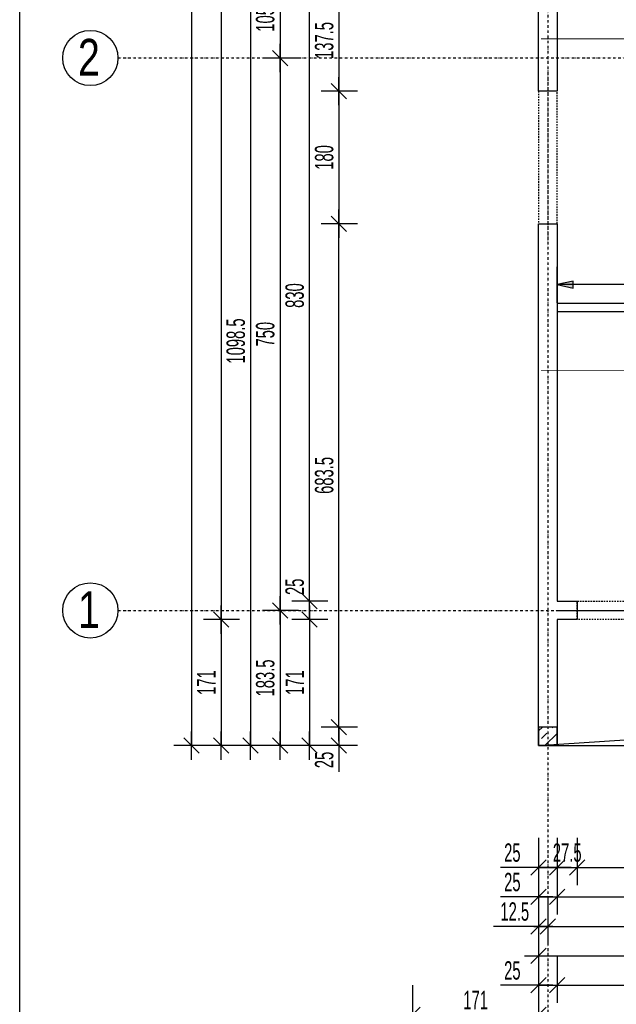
# Model space of a CAD drawing. Header units: millimetres. Extents: x -796 to 5328, y -12126 to -7292.
# Tile 2 of 25: x -796 to 14, y -10513 to -9176. Entities that reach past the tile are written whole.
import ezdxf

# ---------------------------------------------------------------- set-up
doc = ezdxf.new("R2010")
doc.units = ezdxf.units.MM
doc.header["$LTSCALE"] = 10
doc.linetypes.add('MO', pattern=[0.7, 0.35, -0.17, 0.01, -0.17])
doc.linetypes.add('MP', pattern=[0.36, 0.2, -0.16])
doc.layers.add('BA_obw', color=230, linetype='Continuous', plot=False)
for name, color, linetype in [('BA_szr', 1, 'Continuous'), ('BA_wym', 1, 'Continuous'), ('BD_lpm', 1, 'MP'), ('BD_osm', 1, 'MO'), ('BD_txs', 2, 'Continuous'), ('BD_wic', 1, 'Continuous'), ('BD_wig', 3, 'Continuous'), ('BZ_P_wid', 3, 'Continuous')]:
    doc.layers.add(name, color=color, linetype=linetype)
doc.styles.add('BIKTS', font='bikromsw.shx', dxfattribs={"width": 0.8})
doc.styles.add('BIKWYM', font='bikromsw.shx', dxfattribs={"width": 0.6})
doc.dimstyles.new('BA_KR_100_cm', dxfattribs={"dimtxt": 25, "dimasz": 1.666667, "dimexe": 24, "dimexo": 0, "dimgap": 0, "dimtad": 0, "dimdec": 1, "dimrnd": 0.5, "dimzin": 9, "dimdsep": 46, "dimtxsty": 'BIKWYM', "dimblk": 'WYM-KR', "dimcen": 0, "dimdle": 20, "dimclrd": 256, "dimclre": 256, "dimclrt": 2, "dimadec": 0, "dimazin": 0, "dimtfac": 0.033333, "dimtdec": 1, "dimtmove": 0, "dimatfit": 3, "dimldrblk": 'WYM-KR', "dimfxl": 25, "dimfxlon": 1, "dimtvp": 0.8, "dimtolj": 1, "dimarcsym": 0})
doc.dimstyles.new('BZ_ST_100_cm', dxfattribs={"dimtxt": 25, "dimasz": 1.666667, "dimexe": 24, "dimexo": 0, "dimgap": 0, "dimtad": 0, "dimdec": 1, "dimrnd": 0.5, "dimdsep": 46, "dimtxsty": 'BIKWYM', "dimblk": 'WYM-ST', "dimcen": 0, "dimdle": 20, "dimclrd": 256, "dimclre": 256, "dimclrt": 7, "dimadec": 0, "dimazin": 0, "dimtfac": 0.033333, "dimtdec": 1, "dimtix": 1, "dimtmove": 2, "dimatfit": 3, "dimldrblk": 'WYM-ST', "dimfxl": 25, "dimfxlon": 1, "dimtvp": 0.8, "dimtolj": 1, "dimtzin": 0, "dimarcsym": 0})

# ---------------------------------------------------------------- blocks, each defined once
blk = doc.blocks.new('WYM-KR')
at = {"linetype": 'ByBlock'}
blk.add_line((11.52, 0), (-11.52, 0), dxfattribs=at)
at = {"color": 7, "linetype": 'ByBlock'}
blk.add_line((6.24, 6.24), (-6.24, -6.24), dxfattribs=at)
blk = doc.blocks.new('*D67')
at = {"layer": 'BA_wym', "lineweight": -2}
for p, q in [((-91.5, -10287), (-91.5, -10351)), ((-66.5, -10287), (-66.5, -10351)), ((-93.1, -10327), (-143.4, -10327)), ((-91.5, -10327), (-66.5, -10327)), ((-64.8, -10327), (-63.1, -10327))]:
    blk.add_line(p, q, dxfattribs=at)
at = {"layer": 'Defpoints', "color": 0}
for p in [(-91.5, -10161.6), (-66.5, -10161.6), (-66.5, -10327)]:
    blk.add_point(p, dxfattribs=at)
at = {"layer": 'BA_wym', "lineweight": -2, "xscale": 1.666666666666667, "yscale": 1.666666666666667, "zscale": 1.666666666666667}
blk.add_blockref('WYM-KR', (-91.5, -10327), dxfattribs=at)
at = {"layer": 'BA_wym', "lineweight": -2, "xscale": 1.666666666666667, "yscale": 1.666666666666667, "zscale": 1.666666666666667, "rotation": 180}
blk.add_blockref('WYM-KR', (-66.5, -10327), dxfattribs=at)
at = {"layer": 'BA_wym', "color": 2, "insert": (-127.2, -10307), "char_height": 25, "attachment_point": 5, "style": 'BIKWYM'}
blk.add_mtext('\\A1;25', dxfattribs=at)
blk = doc.blocks.new('*D68')
at = {"layer": 'BA_wym', "lineweight": -2}
for p, q in [((-66.5, -10287), (-66.5, -10351)), ((-39, -10287), (-39, -10351)), ((-68.1, -10327), (-69.8, -10327)), ((-66.5, -10327), (-39, -10327)), ((-37.3, -10327), (-35.6, -10327))]:
    blk.add_line(p, q, dxfattribs=at)
at = {"layer": 'Defpoints', "color": 0}
for p in [(-39, -9990.6), (-66.5, -10161.6), (-39, -10327)]:
    blk.add_point(p, dxfattribs=at)
at = {"layer": 'BA_wym', "lineweight": -2, "xscale": 1.666666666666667, "yscale": 1.666666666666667, "zscale": 1.666666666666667}
blk.add_blockref('WYM-KR', (-66.5, -10327), dxfattribs=at)
at = {"layer": 'BA_wym', "lineweight": -2, "xscale": 1.666666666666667, "yscale": 1.666666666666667, "zscale": 1.666666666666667, "rotation": 180}
blk.add_blockref('WYM-KR', (-39, -10327), dxfattribs=at)
at = {"layer": 'BA_wym', "color": 2, "insert": (-52.7, -10307), "char_height": 25, "attachment_point": 5, "style": 'BIKWYM'}
blk.add_mtext('\\A1;27.5', dxfattribs=at)
blk = doc.blocks.new('*D69')
at = {"layer": 'BA_wym', "lineweight": -2}
for p, q in [((-39, -10287), (-39, -10351)), ((141, -10287), (141, -10351)), ((-37.3, -10327), (139.4, -10327))]:
    blk.add_line(p, q, dxfattribs=at)
at = {"layer": 'Defpoints', "color": 0}
for p in [(-39, -9990.6), (141, -9990.6), (141, -10327)]:
    blk.add_point(p, dxfattribs=at)
at = {"layer": 'BA_wym', "lineweight": -2, "xscale": 1.666666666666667, "yscale": 1.666666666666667, "zscale": 1.666666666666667, "rotation": 180}
blk.add_blockref('WYM-KR', (-39, -10327), dxfattribs=at)
at = {"layer": 'BA_wym', "lineweight": -2, "xscale": 1.666666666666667, "yscale": 1.666666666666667, "zscale": 1.666666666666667}
blk.add_blockref('WYM-KR', (141, -10327), dxfattribs=at)
at = {"layer": 'BA_wym', "color": 2, "insert": (51, -10307), "char_height": 25, "attachment_point": 5, "style": 'BIKWYM'}
blk.add_mtext('\\A1;180', dxfattribs=at)
blk = doc.blocks.new('*D90')
at = {"layer": 'BA_wym', "lineweight": -2}
for p, q in [((-91.5, -10327), (-91.5, -10391)), ((-66.5, -10327), (-66.5, -10391)), ((-93.1, -10367), (-143.4, -10367)), ((-91.5, -10367), (-66.5, -10367)), ((-64.8, -10367), (-63.1, -10367))]:
    blk.add_line(p, q, dxfattribs=at)
at = {"layer": 'Defpoints', "color": 0}
for p in [(-91.5, -10161.6), (-66.5, -10161.6), (-66.5, -10367)]:
    blk.add_point(p, dxfattribs=at)
at = {"layer": 'BA_wym', "lineweight": -2, "xscale": 1.666666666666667, "yscale": 1.666666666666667, "zscale": 1.666666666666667}
blk.add_blockref('WYM-KR', (-91.5, -10367), dxfattribs=at)
at = {"layer": 'BA_wym', "lineweight": -2, "xscale": 1.666666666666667, "yscale": 1.666666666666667, "zscale": 1.666666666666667, "rotation": 180}
blk.add_blockref('WYM-KR', (-66.5, -10367), dxfattribs=at)
at = {"layer": 'BA_wym', "color": 2, "insert": (-127.2, -10347), "char_height": 25, "attachment_point": 5, "style": 'BIKWYM'}
blk.add_mtext('\\A1;25', dxfattribs=at)
blk = doc.blocks.new('*D91')
at = {"layer": 'BA_wym', "lineweight": -2}
for p, q in [((-66.5, -10327), (-66.5, -10391)), ((598.5, -10327), (598.5, -10391)), ((-64.8, -10367), (596.9, -10367))]:
    blk.add_line(p, q, dxfattribs=at)
at = {"layer": 'Defpoints', "color": 0}
for p in [(598.5, -9965.6), (-66.5, -10161.6), (598.5, -10367)]:
    blk.add_point(p, dxfattribs=at)
at = {"layer": 'BA_wym', "lineweight": -2, "xscale": 1.666666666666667, "yscale": 1.666666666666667, "zscale": 1.666666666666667, "rotation": 180}
blk.add_blockref('WYM-KR', (-66.5, -10367), dxfattribs=at)
at = {"layer": 'BA_wym', "lineweight": -2, "xscale": 1.666666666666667, "yscale": 1.666666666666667, "zscale": 1.666666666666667}
blk.add_blockref('WYM-KR', (598.5, -10367), dxfattribs=at)
at = {"layer": 'BA_wym', "color": 2, "insert": (266, -10347), "char_height": 25, "attachment_point": 5, "style": 'BIKWYM'}
blk.add_mtext('\\A1;665', dxfattribs=at)
blk = doc.blocks.new('*D99')
at = {"layer": 'BA_wym', "lineweight": -2}
for p, q in [((-91.5, -10367), (-91.5, -10431)), ((-79, -10367), (-79, -10431)), ((-93.1, -10407), (-152.9, -10407)), ((-91.5, -10407), (-79, -10407)), ((-77.3, -10407), (-75.6, -10407))]:
    blk.add_line(p, q, dxfattribs=at)
at = {"layer": 'Defpoints', "color": 0}
for p in [(-91.5, -10161.6), (-79, -10161.6), (-79, -10407)]:
    blk.add_point(p, dxfattribs=at)
at = {"layer": 'BA_wym', "lineweight": -2, "xscale": 1.666666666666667, "yscale": 1.666666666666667, "zscale": 1.666666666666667}
blk.add_blockref('WYM-KR', (-91.5, -10407), dxfattribs=at)
at = {"layer": 'BA_wym', "lineweight": -2, "xscale": 1.666666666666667, "yscale": 1.666666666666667, "zscale": 1.666666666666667, "rotation": 180}
blk.add_blockref('WYM-KR', (-79, -10407), dxfattribs=at)
at = {"layer": 'BA_wym', "color": 2, "insert": (-123.9, -10387), "char_height": 25, "attachment_point": 5, "style": 'BIKWYM'}
blk.add_mtext('\\A1;12.5', dxfattribs=at)
blk = doc.blocks.new('*D100')
at = {"layer": 'BA_wym', "lineweight": -2}
for p, q in [((-79, -10367), (-79, -10431)), ((461, -10367), (461, -10431)), ((-77.3, -10407), (459.4, -10407))]:
    blk.add_line(p, q, dxfattribs=at)
at = {"layer": 'Defpoints', "color": 0}
for p in [(461, -9990.6), (-79, -10161.6), (461, -10407)]:
    blk.add_point(p, dxfattribs=at)
at = {"layer": 'BA_wym', "lineweight": -2, "xscale": 1.666666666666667, "yscale": 1.666666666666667, "zscale": 1.666666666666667, "rotation": 180}
blk.add_blockref('WYM-KR', (-79, -10407), dxfattribs=at)
at = {"layer": 'BA_wym', "lineweight": -2, "xscale": 1.666666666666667, "yscale": 1.666666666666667, "zscale": 1.666666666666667}
blk.add_blockref('WYM-KR', (461, -10407), dxfattribs=at)
at = {"layer": 'BA_wym', "color": 2, "insert": (191, -10387), "char_height": 25, "attachment_point": 5, "style": 'BIKWYM'}
blk.add_mtext('\\A1;540', dxfattribs=at)
blk = doc.blocks.new('*D107')
at = {"layer": 'BA_wym', "lineweight": -2}
for p, q in [((-91.5, -10407), (-91.5, -10471)), ((611, -10407), (611, -10471)), ((-89.8, -10447), (609.4, -10447))]:
    blk.add_line(p, q, dxfattribs=at)
at = {"layer": 'Defpoints', "color": 0}
for p in [(611, -10124.6), (-91.5, -10161.6), (611, -10447)]:
    blk.add_point(p, dxfattribs=at)
at = {"layer": 'BA_wym', "lineweight": -2, "xscale": 1.666666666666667, "yscale": 1.666666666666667, "zscale": 1.666666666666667, "rotation": 180}
blk.add_blockref('WYM-KR', (-91.5, -10447), dxfattribs=at)
at = {"layer": 'BA_wym', "lineweight": -2, "xscale": 1.666666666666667, "yscale": 1.666666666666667, "zscale": 1.666666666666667}
blk.add_blockref('WYM-KR', (611, -10447), dxfattribs=at)
at = {"layer": 'BA_wym', "color": 2, "insert": (259.8, -10427), "char_height": 25, "attachment_point": 5, "style": 'BIKWYM'}
blk.add_mtext('\\A1;702.5', dxfattribs=at)
blk = doc.blocks.new('*D111')
at = {"layer": 'BA_wym', "lineweight": -2}
for p, q in [((-91.5, -10447), (-91.5, -10511)), ((-66.5, -10447), (-66.5, -10511)), ((-93.1, -10487), (-143.4, -10487)), ((-91.5, -10487), (-66.5, -10487)), ((-64.8, -10487), (-63.1, -10487))]:
    blk.add_line(p, q, dxfattribs=at)
at = {"layer": 'Defpoints', "color": 0}
for p in [(-91.5, -10161.6), (-66.5, -10161.6), (-66.5, -10487)]:
    blk.add_point(p, dxfattribs=at)
at = {"layer": 'BA_wym', "lineweight": -2, "xscale": 1.666666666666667, "yscale": 1.666666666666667, "zscale": 1.666666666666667}
blk.add_blockref('WYM-KR', (-91.5, -10487), dxfattribs=at)
at = {"layer": 'BA_wym', "lineweight": -2, "xscale": 1.666666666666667, "yscale": 1.666666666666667, "zscale": 1.666666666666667, "rotation": 180}
blk.add_blockref('WYM-KR', (-66.5, -10487), dxfattribs=at)
at = {"layer": 'BA_wym', "color": 2, "insert": (-127.2, -10467), "char_height": 25, "attachment_point": 5, "style": 'BIKWYM'}
blk.add_mtext('\\A1;25', dxfattribs=at)
blk = doc.blocks.new('*D112')
at = {"layer": 'BA_wym', "lineweight": -2}
for p, q in [((-66.5, -10447), (-66.5, -10511)), ((2488.5, -10447), (2488.5, -10511)), ((-64.8, -10487), (2486.9, -10487))]:
    blk.add_line(p, q, dxfattribs=at)
at = {"layer": 'Defpoints', "color": 0}
for p in [(-66.5, -10161.6), (2488.5, -10161.6), (2488.5, -10487)]:
    blk.add_point(p, dxfattribs=at)
at = {"layer": 'BA_wym', "lineweight": -2, "xscale": 1.666666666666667, "yscale": 1.666666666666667, "zscale": 1.666666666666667, "rotation": 180}
blk.add_blockref('WYM-KR', (-66.5, -10487), dxfattribs=at)
at = {"layer": 'BA_wym', "lineweight": -2, "xscale": 1.666666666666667, "yscale": 1.666666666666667, "zscale": 1.666666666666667}
blk.add_blockref('WYM-KR', (2488.5, -10487), dxfattribs=at)
at = {"layer": 'BA_wym', "color": 2, "insert": (1211, -10467), "char_height": 25, "attachment_point": 5, "style": 'BIKWYM'}
blk.add_mtext('\\A1;2555', dxfattribs=at)
blk = doc.blocks.new('*D114')
at = {"layer": 'BA_wym', "lineweight": -2}
for p, q in [((-91.5, -10487), (-91.5, -10551)), ((2513.5, -10487), (2513.5, -10551)), ((-89.8, -10527), (2511.9, -10527))]:
    blk.add_line(p, q, dxfattribs=at)
at = {"layer": 'Defpoints', "color": 0}
for p in [(-91.5, -10161.6), (2513.5, -10161.6), (2513.5, -10527)]:
    blk.add_point(p, dxfattribs=at)
at = {"layer": 'BA_wym', "lineweight": -2, "xscale": 1.666666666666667, "yscale": 1.666666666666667, "zscale": 1.666666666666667, "rotation": 180}
blk.add_blockref('WYM-KR', (-91.5, -10527), dxfattribs=at)
at = {"layer": 'BA_wym', "lineweight": -2, "xscale": 1.666666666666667, "yscale": 1.666666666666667, "zscale": 1.666666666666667}
blk.add_blockref('WYM-KR', (2513.5, -10527), dxfattribs=at)
at = {"layer": 'BA_wym', "color": 2, "insert": (1211, -10507), "char_height": 25, "attachment_point": 5, "style": 'BIKWYM'}
blk.add_mtext('\\A1;2605', dxfattribs=at)
blk = doc.blocks.new('*D122')
at = {"layer": 'BA_wym', "lineweight": -2}
for p, q in [((-337.5, -9135.6), (-386.5, -9135.6)), ((-362.5, -9137.2), (-362.5, -9271.4)), ((-337.5, -9273.1), (-386.5, -9273.1))]:
    blk.add_line(p, q, dxfattribs=at)
at = {"layer": 'Defpoints', "color": 0}
for p in [(-91.5, -9135.6), (-362.5, -9273.1), (-91.5, -9273.1)]:
    blk.add_point(p, dxfattribs=at)
at = {"layer": 'BA_wym', "lineweight": -2, "xscale": 1.666666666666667, "yscale": 1.666666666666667, "zscale": 1.666666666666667}
for p, rotation in [((-362.5, -9135.6), 90), ((-362.5, -9273.1), 270)]:
    blk.add_blockref('WYM-KR', p, dxfattribs=dict(at, rotation=rotation))
at = {"layer": 'BA_wym', "color": 2, "insert": (-382.5, -9204.3), "char_height": 25, "attachment_point": 5, "rotation": 90, "style": 'BIKWYM'}
blk.add_mtext('\\A1;137.5', dxfattribs=at)
blk = doc.blocks.new('*D123')
at = {"layer": 'BA_wym', "lineweight": -2}
for p, q in [((-337.5, -9273.1), (-386.5, -9273.1)), ((-362.5, -9274.7), (-362.5, -9451.4)), ((-337.5, -9453.1), (-386.5, -9453.1))]:
    blk.add_line(p, q, dxfattribs=at)
at = {"layer": 'Defpoints', "color": 0}
for p in [(-91.5, -9273.1), (-362.5, -9453.1), (-91.5, -9453.1)]:
    blk.add_point(p, dxfattribs=at)
at = {"layer": 'BA_wym', "lineweight": -2, "xscale": 1.666666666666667, "yscale": 1.666666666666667, "zscale": 1.666666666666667}
for p, rotation in [((-362.5, -9273.1), 90), ((-362.5, -9453.1), 270)]:
    blk.add_blockref('WYM-KR', p, dxfattribs=dict(at, rotation=rotation))
at = {"layer": 'BA_wym', "color": 2, "insert": (-382.5, -9363.1), "char_height": 25, "attachment_point": 5, "rotation": 90, "style": 'BIKWYM'}
blk.add_mtext('\\A1;180', dxfattribs=at)
blk = doc.blocks.new('*D124')
at = {"layer": 'BA_wym', "lineweight": -2}
for p, q in [((-337.5, -9453.1), (-386.5, -9453.1)), ((-362.5, -10134.9), (-362.5, -9454.7)), ((-337.5, -10136.6), (-386.5, -10136.6))]:
    blk.add_line(p, q, dxfattribs=at)
at = {"layer": 'Defpoints', "color": 0}
for p in [(-362.5, -9453.1), (-91.5, -9453.1), (-91.5, -10136.6)]:
    blk.add_point(p, dxfattribs=at)
at = {"layer": 'BA_wym', "lineweight": -2, "xscale": 1.666666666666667, "yscale": 1.666666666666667, "zscale": 1.666666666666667}
for p, rotation in [((-362.5, -9453.1), 90), ((-362.5, -10136.6), 270)]:
    blk.add_blockref('WYM-KR', p, dxfattribs=dict(at, rotation=rotation))
at = {"layer": 'BA_wym', "color": 2, "insert": (-382.5, -9794.8), "char_height": 25, "attachment_point": 5, "rotation": 90, "style": 'BIKWYM'}
blk.add_mtext('\\A1;683.5', dxfattribs=at)
blk = doc.blocks.new('*D125')
at = {"layer": 'BA_wym', "lineweight": -2}
for p, q in [((-337.5, -10136.6), (-386.5, -10136.6)), ((-362.5, -10134.9), (-362.5, -10133.2)), ((-362.5, -10136.6), (-362.5, -10161.6)), ((-337.5, -10161.6), (-386.5, -10161.6)), ((-362.5, -10163.2), (-362.5, -10197.3))]:
    blk.add_line(p, q, dxfattribs=at)
at = {"layer": 'Defpoints', "color": 0}
for p in [(-91.5, -10136.6), (-362.5, -10161.6), (-91.5, -10161.6)]:
    blk.add_point(p, dxfattribs=at)
at = {"layer": 'BA_wym', "lineweight": -2, "xscale": 1.666666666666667, "yscale": 1.666666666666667, "zscale": 1.666666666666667}
for p, rotation in [((-362.5, -10136.6), 270), ((-362.5, -10161.6), 90)]:
    blk.add_blockref('WYM-KR', p, dxfattribs=dict(at, rotation=rotation))
at = {"layer": 'BA_wym', "color": 2, "insert": (-382.5, -10181.1), "char_height": 25, "attachment_point": 5, "rotation": 90, "style": 'BIKWYM'}
blk.add_mtext('\\A1;25', dxfattribs=at)
blk = doc.blocks.new('*D129')
at = {"layer": 'BA_wym', "lineweight": -2}
for p, q in [((-377.5, -9135.6), (-426.5, -9135.6)), ((-402.5, -9963.9), (-402.5, -9137.2)), ((-377.5, -9965.6), (-426.5, -9965.6))]:
    blk.add_line(p, q, dxfattribs=at)
at = {"layer": 'Defpoints', "color": 0}
for p in [(-402.5, -9135.6), (-91.5, -9135.6), (-66.5, -9965.6)]:
    blk.add_point(p, dxfattribs=at)
at = {"layer": 'BA_wym', "lineweight": -2, "xscale": 1.666666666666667, "yscale": 1.666666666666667, "zscale": 1.666666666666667}
for p, rotation in [((-402.5, -9135.6), 90), ((-402.5, -9965.6), 270)]:
    blk.add_blockref('WYM-KR', p, dxfattribs=dict(at, rotation=rotation))
at = {"layer": 'BA_wym', "color": 2, "insert": (-422.5, -9550.6), "char_height": 25, "attachment_point": 5, "rotation": 90, "style": 'BIKWYM'}
blk.add_mtext('\\A1;830', dxfattribs=at)
blk = doc.blocks.new('*D130')
at = {"layer": 'BA_wym', "lineweight": -2}
for p, q in [((-402.5, -9963.9), (-402.5, -9929.9)), ((-377.5, -9965.6), (-426.5, -9965.6)), ((-402.5, -9990.6), (-402.5, -9965.6)), ((-377.5, -9990.6), (-426.5, -9990.6)), ((-402.5, -9992.2), (-402.5, -9993.9))]:
    blk.add_line(p, q, dxfattribs=at)
at = {"layer": 'Defpoints', "color": 0}
for p in [(-402.5, -9965.6), (-66.5, -9965.6), (-66.5, -9990.6)]:
    blk.add_point(p, dxfattribs=at)
at = {"layer": 'BA_wym', "lineweight": -2, "xscale": 1.666666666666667, "yscale": 1.666666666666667, "zscale": 1.666666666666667}
for p, rotation in [((-402.5, -9965.6), 270), ((-402.5, -9990.6), 90)]:
    blk.add_blockref('WYM-KR', p, dxfattribs=dict(at, rotation=rotation))
at = {"layer": 'BA_wym', "color": 2, "insert": (-422.5, -9946), "char_height": 25, "attachment_point": 5, "rotation": 90, "style": 'BIKWYM'}
blk.add_mtext('\\A1;25', dxfattribs=at)
blk = doc.blocks.new('*D131')
at = {"layer": 'BA_wym', "lineweight": -2}
for p, q in [((-377.5, -9990.6), (-426.5, -9990.6)), ((-402.5, -9992.2), (-402.5, -10159.9)), ((-377.5, -10161.6), (-426.5, -10161.6))]:
    blk.add_line(p, q, dxfattribs=at)
at = {"layer": 'Defpoints', "color": 0}
for p in [(-66.5, -9990.6), (-402.5, -10161.6), (-91.5, -10161.6)]:
    blk.add_point(p, dxfattribs=at)
at = {"layer": 'BA_wym', "lineweight": -2, "xscale": 1.666666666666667, "yscale": 1.666666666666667, "zscale": 1.666666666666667}
for p, rotation in [((-402.5, -9990.6), 90), ((-402.5, -10161.6), 270)]:
    blk.add_blockref('WYM-KR', p, dxfattribs=dict(at, rotation=rotation))
at = {"layer": 'BA_wym', "color": 2, "insert": (-422.5, -10076.1), "char_height": 25, "attachment_point": 5, "rotation": 90, "style": 'BIKWYM'}
blk.add_mtext('\\A1;171', dxfattribs=at)
blk = doc.blocks.new('*D135')
at = {"layer": 'BA_wym', "lineweight": -2}
for p, q in [((-417.5, -9123.1), (-466.5, -9123.1)), ((-442.5, -9124.7), (-442.5, -9226.4)), ((-417.5, -9228.1), (-466.5, -9228.1))]:
    blk.add_line(p, q, dxfattribs=at)
at = {"layer": 'Defpoints', "color": 0}
for p in [(-91.5, -9123.1), (-442.5, -9228.1), (-91.5, -9228.1)]:
    blk.add_point(p, dxfattribs=at)
at = {"layer": 'BA_wym', "lineweight": -2, "xscale": 1.666666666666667, "yscale": 1.666666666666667, "zscale": 1.666666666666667}
for p, rotation in [((-442.5, -9123.1), 90), ((-442.5, -9228.1), 270)]:
    blk.add_blockref('WYM-KR', p, dxfattribs=dict(at, rotation=rotation))
at = {"layer": 'BA_wym', "color": 2, "insert": (-462.5, -9175.6), "char_height": 25, "attachment_point": 5, "rotation": 90, "style": 'BIKWYM'}
blk.add_mtext('\\A1;105', dxfattribs=at)
blk = doc.blocks.new('*D136')
at = {"layer": 'BA_wym', "lineweight": -2}
for p, q in [((-417.5, -9228.1), (-466.5, -9228.1)), ((-442.5, -9229.7), (-442.5, -9976.4)), ((-417.5, -9978.1), (-466.5, -9978.1))]:
    blk.add_line(p, q, dxfattribs=at)
at = {"layer": 'Defpoints', "color": 0}
for p in [(-91.5, -9228.1), (-442.5, -9978.1), (-91.5, -9978.1)]:
    blk.add_point(p, dxfattribs=at)
at = {"layer": 'BA_wym', "lineweight": -2, "xscale": 1.666666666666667, "yscale": 1.666666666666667, "zscale": 1.666666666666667}
for p, rotation in [((-442.5, -9228.1), 90), ((-442.5, -9978.1), 270)]:
    blk.add_blockref('WYM-KR', p, dxfattribs=dict(at, rotation=rotation))
at = {"layer": 'BA_wym', "color": 2, "insert": (-462.5, -9603.1), "char_height": 25, "attachment_point": 5, "rotation": 90, "style": 'BIKWYM'}
blk.add_mtext('\\A1;750', dxfattribs=at)
blk = doc.blocks.new('*D137')
at = {"layer": 'BA_wym', "lineweight": -2}
for p, q in [((-417.5, -9978.1), (-466.5, -9978.1)), ((-442.5, -9979.7), (-442.5, -10159.9)), ((-417.5, -10161.6), (-466.5, -10161.6))]:
    blk.add_line(p, q, dxfattribs=at)
at = {"layer": 'Defpoints', "color": 0}
for p in [(-91.5, -9978.1), (-442.5, -10161.6), (-91.5, -10161.6)]:
    blk.add_point(p, dxfattribs=at)
at = {"layer": 'BA_wym', "lineweight": -2, "xscale": 1.666666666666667, "yscale": 1.666666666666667, "zscale": 1.666666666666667}
for p, rotation in [((-442.5, -9978.1), 90), ((-442.5, -10161.6), 270)]:
    blk.add_blockref('WYM-KR', p, dxfattribs=dict(at, rotation=rotation))
at = {"layer": 'BA_wym', "color": 2, "insert": (-462.5, -10069.8), "char_height": 25, "attachment_point": 5, "rotation": 90, "style": 'BIKWYM'}
blk.add_mtext('\\A1;183.5', dxfattribs=at)
blk = doc.blocks.new('*D139')
at = {"layer": 'BA_wym', "lineweight": -2}
for p, q in [((-497.5, -8165.6), (-546.5, -8165.6)), ((-522.5, -8167.2), (-522.5, -9988.9)), ((-497.5, -9990.6), (-546.5, -9990.6))]:
    blk.add_line(p, q, dxfattribs=at)
at = {"layer": 'Defpoints', "color": 0}
for p in [(-91.5, -8165.6), (-522.5, -9990.6), (-66.5, -9990.6)]:
    blk.add_point(p, dxfattribs=at)
at = {"layer": 'BA_wym', "lineweight": -2, "xscale": 1.666666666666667, "yscale": 1.666666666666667, "zscale": 1.666666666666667}
for p, rotation in [((-522.5, -8165.6), 90), ((-522.5, -9990.6), 270)]:
    blk.add_blockref('WYM-KR', p, dxfattribs=dict(at, rotation=rotation))
at = {"layer": 'BA_wym', "color": 2, "insert": (-542.5, -9078.1), "char_height": 25, "attachment_point": 5, "rotation": 90, "style": 'BIKWYM'}
blk.add_mtext('\\A1;1825', dxfattribs=at)
blk = doc.blocks.new('*D140')
at = {"layer": 'BA_wym', "lineweight": -2}
for p, q in [((-497.5, -9990.6), (-546.5, -9990.6)), ((-522.5, -9992.2), (-522.5, -10159.9)), ((-497.5, -10161.6), (-546.5, -10161.6))]:
    blk.add_line(p, q, dxfattribs=at)
at = {"layer": 'Defpoints', "color": 0}
for p in [(-66.5, -9990.6), (-522.5, -10161.6), (-91.5, -10161.6)]:
    blk.add_point(p, dxfattribs=at)
at = {"layer": 'BA_wym', "lineweight": -2, "xscale": 1.666666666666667, "yscale": 1.666666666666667, "zscale": 1.666666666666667}
for p, rotation in [((-522.5, -9990.6), 90), ((-522.5, -10161.6), 270)]:
    blk.add_blockref('WYM-KR', p, dxfattribs=dict(at, rotation=rotation))
at = {"layer": 'BA_wym', "color": 2, "insert": (-542.5, -10076.1), "char_height": 25, "attachment_point": 5, "rotation": 90, "style": 'BIKWYM'}
blk.add_mtext('\\A1;171', dxfattribs=at)
blk = doc.blocks.new('*D141')
at = {"layer": 'BA_wym', "lineweight": -2}
for p, q in [((-537.5, -8114.6), (-586.5, -8114.6)), ((-562.5, -8116.2), (-562.5, -10159.9)), ((-537.5, -10161.6), (-586.5, -10161.6))]:
    blk.add_line(p, q, dxfattribs=at)
at = {"layer": 'Defpoints', "color": 0}
for p in [(598.5, -8114.6), (-562.5, -10161.6), (-91.5, -10161.6)]:
    blk.add_point(p, dxfattribs=at)
at = {"layer": 'BA_wym', "lineweight": -2, "xscale": 1.666666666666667, "yscale": 1.666666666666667, "zscale": 1.666666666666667}
for p, rotation in [((-562.5, -8114.6), 90), ((-562.5, -10161.6), 270)]:
    blk.add_blockref('WYM-KR', p, dxfattribs=dict(at, rotation=rotation))
at = {"layer": 'BA_wym', "color": 2, "insert": (-582.5, -9138.1), "char_height": 25, "attachment_point": 5, "rotation": 90, "style": 'BIKWYM'}
blk.add_mtext('\\A1;2047', dxfattribs=at)
blk = doc.blocks.new('*D178')
at = {"layer": 'BA_wym', "lineweight": -2}
for p, q in [((-262.5, -10487), (-262.5, -10551)), ((-91.5, -10487), (-91.5, -10551)), ((-93.1, -10527), (-260.8, -10527))]:
    blk.add_line(p, q, dxfattribs=at)
at = {"layer": 'Defpoints', "color": 0}
for p in [(-262.5, -9063.1), (-91.5, -10161.6), (-262.5, -10527)]:
    blk.add_point(p, dxfattribs=at)
at = {"layer": 'BA_wym', "lineweight": -2, "xscale": 1.666666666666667, "yscale": 1.666666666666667, "zscale": 1.666666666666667, "rotation": 180}
blk.add_blockref('WYM-KR', (-262.5, -10527), dxfattribs=at)
at = {"layer": 'BA_wym', "lineweight": -2, "xscale": 1.666666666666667, "yscale": 1.666666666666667, "zscale": 1.666666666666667}
blk.add_blockref('WYM-KR', (-91.5, -10527), dxfattribs=at)
at = {"layer": 'BA_wym', "color": 2, "insert": (-177, -10507), "char_height": 25, "attachment_point": 5, "style": 'BIKWYM'}
blk.add_mtext('\\A1;171', dxfattribs=at)
blk = doc.blocks.new('*D179')
at = {"layer": 'BA_wym', "lineweight": -2}
for p, q in [((-262.5, -10527), (-262.5, -10591)), ((2684.5, -10527), (2684.5, -10591)), ((-260.8, -10567), (2682.9, -10567))]:
    blk.add_line(p, q, dxfattribs=at)
at = {"layer": 'Defpoints', "color": 0}
for p in [(-262.5, -9063.1), (2684.5, -9063.1), (2684.5, -10567)]:
    blk.add_point(p, dxfattribs=at)
at = {"layer": 'BA_wym', "lineweight": -2, "xscale": 1.666666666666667, "yscale": 1.666666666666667, "zscale": 1.666666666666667, "rotation": 180}
blk.add_blockref('WYM-KR', (-262.5, -10567), dxfattribs=at)
at = {"layer": 'BA_wym', "lineweight": -2, "xscale": 1.666666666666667, "yscale": 1.666666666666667, "zscale": 1.666666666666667}
blk.add_blockref('WYM-KR', (2684.5, -10567), dxfattribs=at)
at = {"layer": 'BA_wym', "color": 2, "insert": (1211, -10547), "char_height": 25, "attachment_point": 5, "style": 'BIKWYM'}
blk.add_mtext('\\A1;2947', dxfattribs=at)
blk = doc.blocks.new('*D182')
at = {"layer": 'BA_wym', "lineweight": -2}
for p, q in [((-457.5, -9063.1), (-506.5, -9063.1)), ((-482.5, -9064.7), (-482.5, -10159.9)), ((-457.5, -10161.6), (-506.5, -10161.6))]:
    blk.add_line(p, q, dxfattribs=at)
at = {"layer": 'Defpoints', "color": 0}
for p in [(-442.5, -9063.1), (-482.5, -10161.6), (-442.5, -10161.6)]:
    blk.add_point(p, dxfattribs=at)
at = {"layer": 'BA_wym', "lineweight": -2, "xscale": 1.666666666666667, "yscale": 1.666666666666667, "zscale": 1.666666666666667}
for p, rotation in [((-482.5, -9063.1), 90), ((-482.5, -10161.6), 270)]:
    blk.add_blockref('WYM-KR', p, dxfattribs=dict(at, rotation=rotation))
at = {"layer": 'BA_wym', "color": 2, "insert": (-502.5, -9612.3), "char_height": 25, "attachment_point": 5, "rotation": 90, "style": 'BIKWYM'}
blk.add_mtext('\\A1;1098.5', dxfattribs=at)
blk = doc.blocks.new('WYM-ST')
blk.add_hatch(color=256).paths.add_polyline_path([(-13, 2.88), (0, 0), (-13, -2.88)])
blk.add_lwpolyline([(0, 0), (-13, 2.88), (-13, -2.88), (0, 0)])
blk = doc.blocks.new('*D196')
at = {"layer": 'BA_wym', "lineweight": -2}
for p, q in [((131.5, -9240.6), (82.5, -9240.6)), ((106.5, -9963.9), (106.5, -9242.2)), ((81.5, -9965.6), (130.5, -9965.6))]:
    blk.add_line(p, q, dxfattribs=at)
at = {"layer": 'Defpoints', "color": 0}
for p in [(106.5, -9240.6), (448.5, -9240.6), (-66.5, -9965.6)]:
    blk.add_point(p, dxfattribs=at)
at = {"layer": 'BA_wym', "lineweight": -2, "xscale": 1.666666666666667, "yscale": 1.666666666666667, "zscale": 1.666666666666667}
for p, rotation in [((106.5, -9240.6), 90), ((106.5, -9965.6), 270)]:
    blk.add_blockref('WYM-ST', p, dxfattribs=dict(at, rotation=rotation))
at = {"layer": 'BA_wym', "color": 7, "insert": (86.5, -9603.1), "char_height": 25, "attachment_point": 5, "rotation": 90, "style": 'BIKWYM'}
blk.add_mtext('\\A1;725', dxfattribs=at)
blk = doc.blocks.new('*D187')
at = {"layer": 'BA_wym', "lineweight": -2}
for p, q in [((-66.5, -9560.7), (-66.5, -9511.7)), ((448.5, -9510.7), (448.5, -9559.7)), ((446.8, -9535.7), (-64.8, -9535.7))]:
    blk.add_line(p, q, dxfattribs=at)
at = {"layer": 'Defpoints', "color": 0}
for p in [(448.5, -9240.6), (-66.5, -9535.7), (-66.5, -9965.6)]:
    blk.add_point(p, dxfattribs=at)
at = {"layer": 'BA_wym', "lineweight": -2, "xscale": 1.666666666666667, "yscale": 1.666666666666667, "zscale": 1.666666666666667, "rotation": 180}
blk.add_blockref('WYM-ST', (-66.5, -9535.7), dxfattribs=at)
at = {"layer": 'BA_wym', "lineweight": -2, "xscale": 1.666666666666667, "yscale": 1.666666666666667, "zscale": 1.666666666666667}
blk.add_blockref('WYM-ST', (448.5, -9535.7), dxfattribs=at)
at = {"layer": 'BA_wym', "color": 7, "insert": (216.7, -9515.7), "char_height": 25, "attachment_point": 5, "style": 'BIKWYM'}
blk.add_mtext('\\A1;515', dxfattribs=at)

msp = doc.modelspace()

# ---------------------------------------------------------------- hatches: boundary and pattern name
at = {"layer": 'BA_szr'}
h = msp.add_hatch(dxfattribs=at)
h.set_pattern_fill('BIK_ZELBET', color=256, scale=100, angle=45, pattern_type=2)
h.set_pattern_definition([(45, (-11705.26, -11205.417), (-14.142136, 14.142136), []), (45, (-11712.33, -11198.346), (-14.142136, 14.142136), [10, -10])])
h.paths.add_polyline_path([(-91.48, -10161.57), (-66.48, -10161.57), (-66.48, -10136.57), (-91.48, -10136.57)])

# ---------------------------------------------------------------- linework, layer by layer
at = {"layer": 'BA_obw'}
msp.add_lwpolyline([(-795.82, -7291.86), (3703.32, -7291.86), (3703.32, -11401.26), (-795.82, -11401.26)], close=True, dxfattribs=at)
at = {"layer": 'BD_lpm'}
for points in [[(-66.48, -9273.07), (-91.48, -9273.07), (-91.48, -9453.07), (-66.48, -9453.07)], [(-38.98, -9965.57), (141.02, -9965.57), (141.02, -9990.57), (-38.98, -9990.57)]]:
    msp.add_lwpolyline(points, close=True, dxfattribs=at)
at = {"layer": 'BD_osm', "color": 5}
for p, q in [((-78.98, -9248.07), (-78.98, -9478.07)), ((-63.98, -9978.07), (166.02, -9978.07))]:
    msp.add_line(p, q, dxfattribs=at)
at = {"layer": 'BD_osm'}
for points in [[(-78.98, -7594.56), (-78.98, -10667.02)], [(-662.48, -9228.07), (3084.52, -9228.07)], [(-662.48, -9978.07), (3084.52, -9978.07)]]:
    msp.add_lwpolyline(points, dxfattribs=at)
at = {"layer": 'BD_wic', "color": 8}
msp.add_lwpolyline([(-66.48, -9561.08), (165.52, -9561.08), (165.52, -9490.08), (177.02, -9490.08), (177.02, -9643.58), (165.52, -9643.58), (165.52, -9572.58), (-66.48, -9572.58)], dxfattribs=at)
at = {"layer": 'BD_wic'}
for points in [[(-91.48, -10161.57), (2513.52, -9990.57)], [(-66.48, -10161.57), (2488.52, -10161.57)]]:
    msp.add_lwpolyline(points, dxfattribs=at)
for centre in [(-699.98, -9228.07), (-699.98, -9978.07)]:
    msp.add_circle(centre, 37.5, dxfattribs=at)
at = {"layer": 'BD_wig'}
for points in [[(-91.48, -9013.07), (-66.48, -9013.07), (-66.48, -9110.57), (448.52, -9110.57), (448.52, -9005.57), (487.56, -9005.57), (487.56, -9030.57), (473.52, -9030.57), (473.52, -9215.57), (484.52, -9215.57), (484.52, -9240.57), (448.52, -9240.57), (448.52, -9135.57), (-66.48, -9135.57), (-66.48, -9273.07), (-91.48, -9273.07), (-91.48, -9013.07)], [(-91.48, -9453.07), (-66.48, -9453.07), (-66.48, -9965.57), (-38.98, -9965.57), (-38.98, -9990.57), (-66.48, -9990.57), (-66.48, -10161.57), (-91.48, -10161.57), (-91.48, -9453.07)]]:
    msp.add_lwpolyline(points, dxfattribs=at)
msp.add_lwpolyline([(-91.48, -10161.57), (-66.48, -10161.57), (-66.48, -10136.57), (-91.48, -10136.57)], close=True, dxfattribs=at)
at = {"layer": 'BZ_P_wid', "const_width": 1.2}
for points in [[(-88.48, -9202.03), (476.52, -9202.03)], [(-88.48, -9652.19), (626.52, -9652.19)]]:
    msp.add_lwpolyline(points, dxfattribs=at)

# ---------------------------------------------------------------- texts
at = {"layer": 'BD_txs', "style": 'BIKTS', "width": 0.8}
for s, p in [('2', (-716.79, -9252.13)), ('1', (-716.79, -10002.13))]:
    msp.add_text(s, height=50, dxfattribs=at).set_placement(p)

# ---------------------------------------------------------------- dimensions: what is measured, and where the dimension line sits
at = {"layer": 'BA_wym'}
for base, p1, p2, dimstyle, override, picture, middle in [((-562.48, -10161.57), (598.52, -8114.57), (-91.48, -10161.57), 'BA_KR_100_cm', {"dimatfit": 1}, '*D141', (-582.48, -9138.07)), ((-522.48, -9990.57), (-91.48, -8165.57), (-66.48, -9990.57), 'BA_KR_100_cm', {"dimatfit": 1}, '*D139', (-542.48, -9078.07)), ((-482.48, -10161.57), (-442.48, -9063.07), (-442.48, -10161.57), 'BA_KR_100_cm', {"dimatfit": 1}, '*D182', (-502.48, -9612.32)), ((-442.48, -9228.07), (-91.48, -9123.07), (-91.48, -9228.07), 'BA_KR_100_cm', {"dimatfit": 1}, '*D135', (-462.48, -9175.57)), ((-402.48, -9135.57), (-66.48, -9965.57), (-91.48, -9135.57), 'BA_KR_100_cm', {"dimatfit": 1}, '*D129', (-422.48, -9550.57)), ((-362.48, -9273.07), (-91.48, -9135.57), (-91.48, -9273.07), 'BA_KR_100_cm', {"dimatfit": 1}, '*D122', (-382.48, -9204.32)), ((-442.48, -9978.07), (-91.48, -9228.07), (-91.48, -9978.07), 'BA_KR_100_cm', {"dimatfit": 1}, '*D136', (-462.48, -9603.07)), ((106.54, -9240.57), (-66.48, -9965.57), (448.52, -9240.57), 'BZ_ST_100_cm', {"dimrnd": 1, "dimblk": 'WYM-ST'}, '*D196', (86.54, -9603.07)), ((-362.48, -9453.07), (-91.48, -9273.07), (-91.48, -9453.07), 'BA_KR_100_cm', {"dimatfit": 1}, '*D123', (-382.48, -9363.07)), ((-362.48, -9453.07), (-91.48, -10136.57), (-91.48, -9453.07), 'BA_KR_100_cm', {"dimatfit": 1}, '*D124', (-382.48, -9794.82)), ((-402.48, -9965.57), (-66.48, -9990.57), (-66.48, -9965.57), 'BA_KR_100_cm', {"dimatfit": 1}, '*D130', (-422.48, -9946.04)), ((-442.48, -10161.57), (-91.48, -9978.07), (-91.48, -10161.57), 'BA_KR_100_cm', {"dimatfit": 1}, '*D137', (-462.48, -10069.82)), ((-522.48, -10161.57), (-66.48, -9990.57), (-91.48, -10161.57), 'BA_KR_100_cm', {"dimatfit": 1}, '*D140', (-542.48, -10076.07)), ((-402.48, -10161.57), (-66.48, -9990.57), (-91.48, -10161.57), 'BA_KR_100_cm', {"dimatfit": 1}, '*D131', (-422.48, -10076.07)), ((-362.48, -10161.57), (-91.48, -10136.57), (-91.48, -10161.57), 'BA_KR_100_cm', {"dimatfit": 1}, '*D125', (-382.48, -10181.09))]:
    dim = msp.add_linear_dim(base=base, p1=p1, p2=p2, angle=90, dimstyle=dimstyle, override=override, dxfattribs=at)
    dim.commit()
    dim.dimension.update_dxf_attribs({"geometry": picture, "text_midpoint": middle})
for base, p1, p2, override, picture, middle in [((-262.48, -10527.02), (-91.48, -10161.57), (-262.48, -9063.07), {"dimatfit": 1, "dimfxl": 40}, '*D178', (-176.98, -10507.02)), ((2684.52, -10567.02), (-262.48, -9063.07), (2684.52, -9063.07), {"dimatfit": 1, "dimfxl": 40}, '*D179', (1211.02, -10547.02)), ((598.52, -10367.02), (-66.48, -10161.57), (598.52, -9965.57), {"dimtmove": 1, "dimatfit": 1, "dimfxl": 40}, '*D91', (266.02, -10347.02)), ((461.02, -10407.02), (-78.98, -10161.57), (461.02, -9990.57), {"dimtmove": 1, "dimatfit": 1, "dimfxl": 40}, '*D100', (191.02, -10387.02)), ((141.02, -10327.02), (-38.98, -9990.57), (141.02, -9990.57), {"dimtmove": 1, "dimatfit": 1, "dimfxl": 40}, '*D69', (51.02, -10307.02)), ((611.02, -10447.02), (-91.48, -10161.57), (611.02, -10124.57), {"dimatfit": 1, "dimfxl": 40}, '*D107', (259.77, -10427.02)), ((2513.52, -10527.02), (-91.48, -10161.57), (2513.52, -10161.57), {"dimatfit": 1, "dimfxl": 40}, '*D114', (1211.02, -10507.02)), ((2488.52, -10487.02), (-66.48, -10161.57), (2488.52, -10161.57), {"dimtmove": 1, "dimatfit": 1, "dimfxl": 40}, '*D112', (1211.02, -10467.02))]:
    dim = msp.add_linear_dim(base=base, p1=p1, p2=p2, dimstyle='BA_KR_100_cm', override=override, dxfattribs=at)
    dim.commit()
    dim.dimension.update_dxf_attribs({"geometry": picture, "text_midpoint": middle})
for base, p1, p2, dimstyle, override, picture, middle in [((-66.48, -9535.69), (448.52, -9240.57), (-66.48, -9965.57), 'BZ_ST_100_cm', {"dimrnd": 1, "dimblk": 'WYM-ST'}, '*D187', (216.73, -9515.69)), ((-38.98, -10327.02), (-66.48, -10161.57), (-38.98, -9990.57), 'BA_KR_100_cm', {"dimblk": 'WYM-KR', "dimatfit": 1, "dimfxl": 40}, '*D68', (-52.73, -10327.02)), ((-78.98, -10407.02), (-91.48, -10161.57), (-78.98, -10161.57), 'BA_KR_100_cm', {"dimatfit": 1, "dimfxl": 40}, '*D99', (-123.86, -10407.02)), ((-66.48, -10327.02), (-91.48, -10161.57), (-66.48, -10161.57), 'BA_KR_100_cm', {"dimatfit": 1, "dimfxl": 40}, '*D67', (-127.2, -10327.02)), ((-66.48, -10367.02), (-91.48, -10161.57), (-66.48, -10161.57), 'BA_KR_100_cm', {"dimatfit": 1, "dimfxl": 40}, '*D90', (-127.2, -10367.02)), ((-66.48, -10487.02), (-91.48, -10161.57), (-66.48, -10161.57), 'BA_KR_100_cm', {"dimatfit": 1, "dimfxl": 40}, '*D111', (-127.2, -10487.02))]:
    dim = msp.add_linear_dim(base=base, p1=p1, p2=p2, dimstyle=dimstyle, override=override, dxfattribs=at)
    dim.commit()
    dim.dimension.update_dxf_attribs({"geometry": picture, "text_midpoint": middle, "dimtype": 160})

doc.saveas('drawing.dxf')
